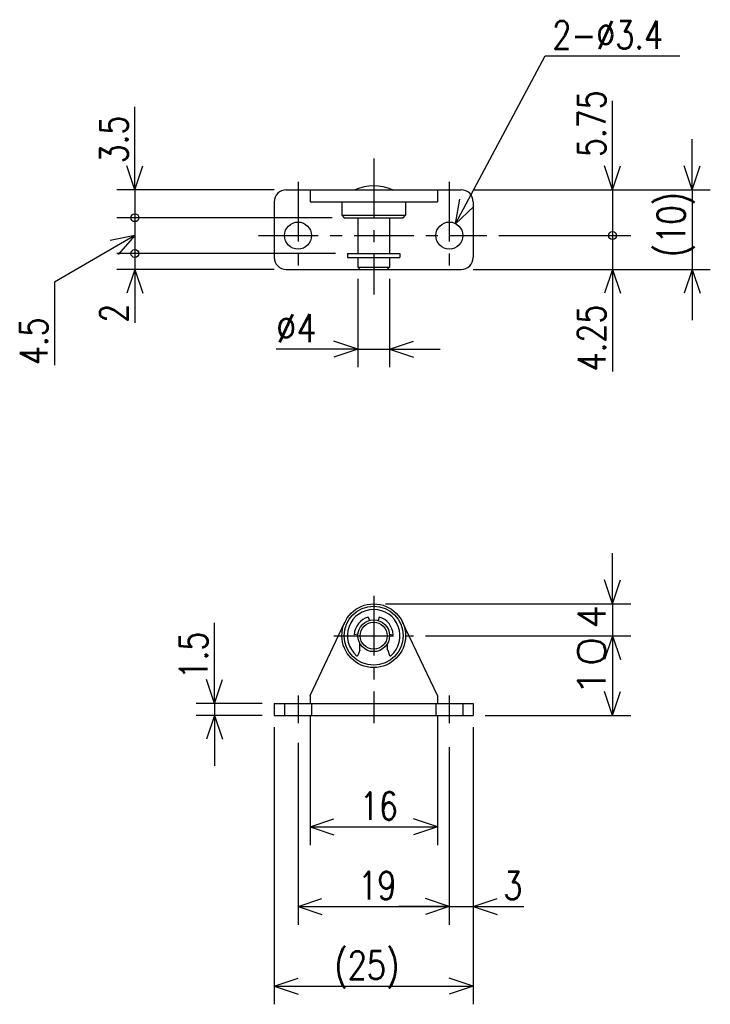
# Model space of a CAD drawing. Extents: x -144 to -58, y 78 to 201.
import ezdxf

# ---------------------------------------------------------------- set-up
doc = ezdxf.new("R2010")
doc.units = 0
doc.linetypes.add('CENTER', pattern=[12, 7.5, -1.5, 1.5, -1.5])
doc.linetypes.add('DASHED', pattern=[4.5, 3, -1.5])
doc.layers.get('0').update_dxf_attribs({"linetype": 'CONTINUOUS'})
doc.styles.get("Standard").update_dxf_attribs({"font": 'txt', "bigfont": 'BIGFONT'})

msp = doc.modelspace()

# ---------------------------------------------------------------- linework, layer by layer
at = {"color": 7, "linetype": 'CONTINUOUS'}
for p, q in [((-89.724319, 175.7063), (-78.475189, 196.82591)), ((-78.475189, 196.82591), (-61.560196, 196.82591)), ((-70, 180), (-70, 191.19418)), ((-130, 180), (-130, 190.41455)), ((-130, 180), (-130, 186.35)), ((-70, 180), (-70, 186.35)), ((-60, 180), (-60, 186.35)), ((-130, 180), (-131, 183)), ((-130, 180), (-129, 183)), ((-70, 180), (-71, 183)), ((-70, 180), (-69, 183)), ((-60, 180), (-61, 183)), ((-60, 180), (-59, 183)), ((-112.5, 180), (-132.286, 180)), ((-130, 180), (-130, 176.5)), ((-111, 180), (-89, 180)), ((-108, 180), (-108, 178.5)), ((-92, 180), (-92, 178.5)), ((-87.5, 180), (-67.713997, 180)), ((-87.5, 180), (-57.714001, 180)), ((-70, 180), (-70, 174.5)), ((-60, 180), (-60, 170)), ((-112.5, 178.5), (-112.5, 171.5)), ((-108, 178.5), (-92, 178.5)), ((-104, 178.5), (-104, 176.8)), ((-96, 178.5), (-96, 176.8)), ((-89.724319, 175.7063), (-89.196594, 178.82423)), ((-87.5, 178.5), (-87.5, 171.5)), ((-89.724319, 175.7063), (-87.431379, 177.88401)), ((-105.2, 176.5), (-132.286, 176.5)), ((-105.2, 176.5), (-132.286, 176.5)), ((-130, 176.5), (-130, 172)), ((-104, 176.8), (-103.7, 176.5)), ((-104, 176.8), (-96, 176.8)), ((-103.7, 176.5), (-96.300003, 176.5)), ((-102, 176.5), (-102, 172)), ((-98, 176.5), (-98, 172)), ((-96.300003, 176.5), (-96, 176.8)), ((-70, 174.5), (-70, 170)), ((-130, 174.25), (-140.09517, 168.42154)), ((-130, 174.25), (-133.09808, 173.61602)), ((-130, 174.25), (-132.09807, 171.88397)), ((-84.273994, 174.25), (-67.713997, 174.25)), ((-84.273994, 174.25), (-67.713997, 174.25)), ((-104.8, 172), (-132.286, 172)), ((-104.8, 172), (-132.286, 172)), ((-130, 172), (-130, 170)), ((-103.3, 172), (-96.699997, 172)), ((-103.3, 172), (-103.3, 171.5)), ((-96.699997, 172), (-96.699997, 171.5)), ((-103.3, 171.5), (-96.699997, 171.5)), ((-102, 171.5), (-102, 170.3)), ((-98, 171.5), (-98, 170.3)), ((-112.5, 170), (-132.286, 170)), ((-130, 170), (-131, 167)), ((-130, 170), (-130, 163.31262)), ((-130, 170), (-129, 167)), ((-130, 170), (-130, 163.65)), ((-111, 170), (-89, 170)), ((-102.00001, 170.3), (-101.7, 170)), ((-102, 170.3), (-98, 170.3)), ((-98.300003, 170), (-98, 170.3)), ((-87.5, 170), (-67.713997, 170)), ((-87.5, 170), (-57.714001, 170)), ((-70, 170), (-71, 167)), ((-70, 170), (-70, 157.1844)), ((-70, 170), (-69, 167)), ((-70, 170), (-70, 163.65)), ((-60, 170), (-61, 167)), ((-60, 170), (-59, 167)), ((-60, 170), (-60, 163.65)), ((-140.09517, 168.42155), (-140.09517, 157.9772)), ((-102, 168.8), (-102, 157.714)), ((-98, 168.8), (-98, 157.714)), ((-102, 160), (-105, 161)), ((-98, 160), (-95, 161)), ((-102, 160), (-112.24905, 160)), ((-102, 160), (-108.35, 160)), ((-102, 160), (-105, 159)), ((-102, 160), (-98, 160)), ((-98, 160), (-95, 159)), ((-98, 160), (-91.65, 160)), ((-70, 128), (-70, 134.35)), ((-70, 128), (-71, 131)), ((-70, 128), (-69, 131)), ((-98.5, 128), (-67.713997, 128)), ((-70, 128), (-70, 124)), ((-100.69839, 126.34835), (-100.54414, 125.92455)), ((-99.301613, 126.34835), (-99.455864, 125.92455)), ((-120, 115.5), (-120, 125.61581)), ((-108.00001, 116.5), (-103.61172, 125.71916)), ((-92, 116.50001), (-96.388283, 125.71916)), ((-101.98858, 124.21337), (-102.44641, 124.13264)), ((-98.011414, 124.21339), (-97.553589, 124.13266)), ((-93.5, 124), (-67.713997, 124)), ((-93.5, 124), (-67.713997, 124)), ((-70, 124), (-71, 121)), ((-70, 124), (-71, 121)), ((-70, 124), (-69, 121)), ((-70, 124), (-70, 117.65)), ((-70, 124), (-70, 114)), ((-70, 124), (-69, 121)), ((-101.75, 122.21764), (-101.75, 123.03175)), ((-98.25, 122.21764), (-98.25, 123.03175)), ((-120, 115.5), (-120, 121.85)), ((-101.75603, 122.18343), (-101.99088, 121.53816)), ((-98.243973, 122.18343), (-98.009117, 121.53817)), ((-120, 115.5), (-121, 118.5)), ((-120, 115.5), (-119, 118.5)), ((-108, 116.5), (-108, 115.5)), ((-92, 116.5), (-92, 115.5)), ((-70, 114), (-71, 117)), ((-70, 114), (-69, 117)), ((-114, 115.5), (-122.286, 115.5)), ((-120, 115.5), (-120, 114)), ((-112.5, 115.5), (-112.5, 114)), ((-112.5, 115.5), (-87.5, 115.5)), ((-87.5, 115.5), (-87.5, 114)), ((-114, 114), (-122.286, 114)), ((-120, 114), (-121, 111)), ((-120, 114), (-119, 111)), ((-120, 114), (-120, 107.65)), ((-112.5, 114), (-87.5, 114)), ((-108, 114), (-108, 97.713997)), ((-92, 114), (-92, 97.713997)), ((-86, 114), (-67.713997, 114)), ((-112.5, 112.5), (-112.5, 77.713997)), ((-87.5, 112.5), (-87.5, 87.713997)), ((-87.5, 112.5), (-87.5, 77.713997)), ((-109.5, 110.54462), (-109.5, 87.713997)), ((-90.5, 110.00549), (-90.5, 87.713997)), ((-90.5, 110.00549), (-90.5, 87.713997)), ((-108, 100), (-105, 101)), ((-92, 100), (-95, 101)), ((-108, 100), (-92, 100)), ((-108, 100), (-105, 99)), ((-92, 100), (-95, 99)), ((-109.5, 90), (-106.5, 91)), ((-90.5, 90), (-93.5, 91)), ((-90.5, 90), (-93.5, 91)), ((-87.5, 90), (-84.5, 91)), ((-109.5, 90), (-90.5, 90)), ((-109.5, 90), (-106.5, 89)), ((-90.5, 90), (-96.85, 90)), ((-90.5, 90), (-93.5, 89)), ((-90.5, 90), (-93.5, 89)), ((-90.5, 90), (-87.5, 90)), ((-87.5, 90), (-81.438034, 90)), ((-87.5, 90), (-84.5, 89)), ((-87.5, 90), (-81.15, 90)), ((-112.5, 80), (-109.5, 81)), ((-87.5, 80), (-90.5, 81)), ((-112.5, 80), (-87.5, 80)), ((-112.5, 80), (-109.5, 79)), ((-87.5, 80), (-90.5, 79))]:
    msp.add_line(p, q, dxfattribs=at)
at = {"color": 7, "linetype": 'CENTER'}
for p, q in [((-100, 183.9371), (-100, 166.87274)), ((-109.5, 181), (-109.5, 169)), ((-90.5, 181), (-90.5, 169)), ((-114.45597, 174.25), (-85.773994, 174.25)), ((-100, 129), (-100, 113)), ((-105, 124), (-95, 124)), ((-109.5, 116.5), (-109.5, 113)), ((-90.5, 116.5), (-90.5, 113))]:
    msp.add_line(p, q, dxfattribs=at)
at = {"color": 7, "linetype": 'DASHED'}
for p, q in [((-111.2, 115.5), (-111.2, 114)), ((-107.8, 115.5), (-107.8, 114)), ((-92.2, 115.5), (-92.2, 114)), ((-88.8, 115.5), (-88.8, 114))]:
    msp.add_line(p, q, dxfattribs=at)
at = {"color": 7, "linetype": 'CONTINUOUS'}
for centre, radius in [((-130, 176.5), 0.5), ((-109.5, 174.25), 1.7), ((-90.5, 174.25), 1.7), ((-70, 174.25), 0.5), ((-130, 172), 0.5), ((-100, 124), 4), ((-100, 124), 3.7), ((-100, 124), 2), ((-100, 124), 1.7)]:
    msp.add_circle(centre, radius, dxfattribs=at)
for centre, radius, start, end in [((-111, 178.5), 1.5, 90, 180), ((-100, 174.60938), 5.890625, 66.222684, 113.77732), ((-89, 178.5), 1.5, 0, 90), ((-111, 171.5), 1.5, 180, 270), ((-89, 171.5), 1.5, 270, 0), ((-100, 124), 3.3, 310.65609, 229.34391), ((-100, 124), 2.45, 106.5622, 176.89627), ((-100, 124), 2.45, 3.1037317, 73.437798), ((-102.08485, 121.57237), 0.1, 229.34371, 340.00009), ((-101.85, 122.21764), 0.1, 340.00009, 0), ((-98.150002, 122.21764), 0.1, 180, 199.99991), ((-97.915146, 121.57237), 0.1, 199.99991, 310.65629)]:
    msp.add_arc(centre, radius, start, end, dxfattribs=at)

# ---------------------------------------------------------------- texts
for s, width, p in [('2-%%C3.4', 0.8, (-77.560197, 197.70091)), ('%%C4', 0.844216, (-112.24905, 160.875)), ('16', 0.8, (-101.743, 100.875)), ('19', 0.8, (-101.943, 90.875)), ('3', 0.8, (-83.724039, 90.875)), ('(25)', 0.8, (-104.943, 80.875))]:
    msp.add_text(s, height=3.5, dxfattribs=dict(at, width=width)).set_placement(p)
for s, width, p in [('5.75', 0.8, (-70.875, 184.10818)), ('3.5', 0.8, (-130.875, 183.32855)), ('(10)', 0.8, (-60.875, 171.557)), ('2', 0.8, (-130.875, 163.31261)), ('4.25', 0.8, (-70.875, 157.1844)), ('4.5', 0.8, (-140.97017, 157.9772)), ('1.5', 0.8, (-120.875, 118.52981)), ('10', 1.282442, (-70.875, 116.257))]:
    msp.add_text(s, height=3.5, rotation=90.000003, dxfattribs=dict(at, width=width)).set_placement(p)
msp.add_text('4', height=3.5, rotation=90.000003, dxfattribs=at).set_placement((-70.875, 124.857))

doc.saveas('drawing.dxf')
